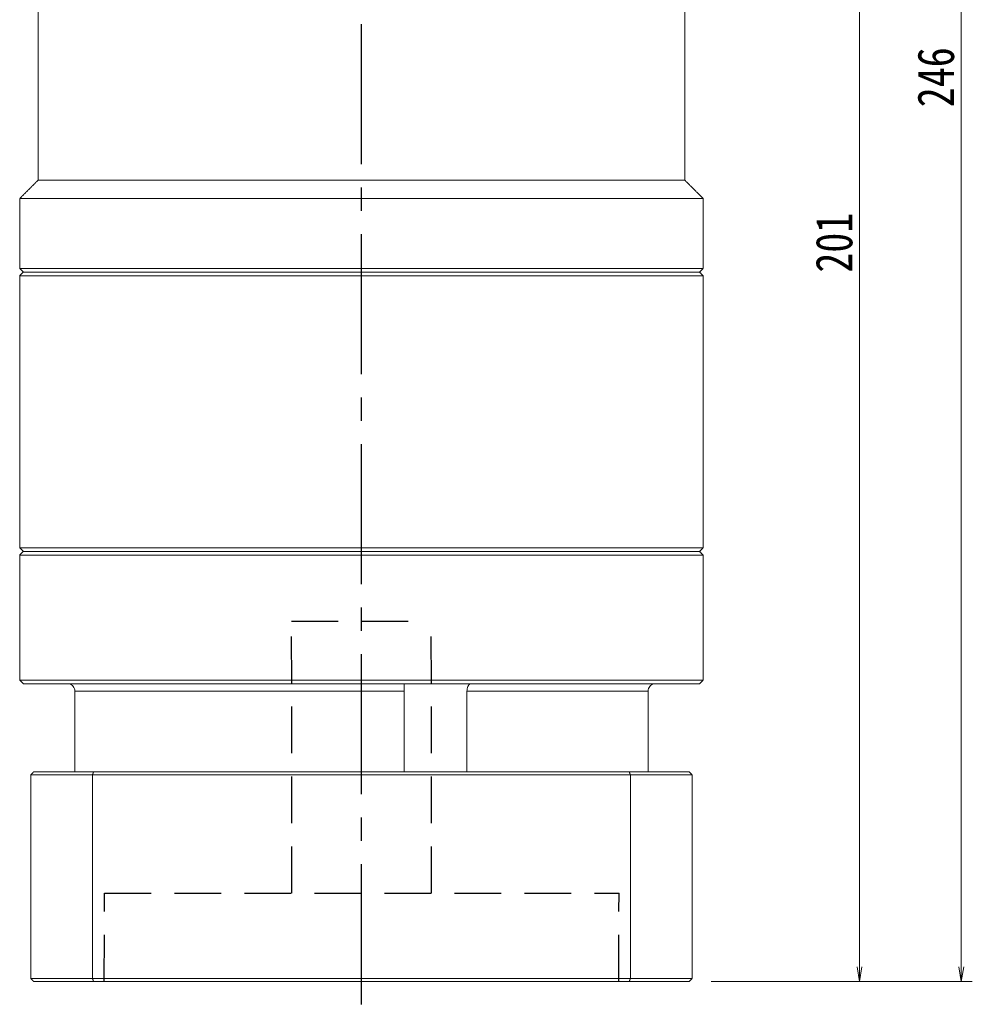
# Model space of a CAD drawing. Header units: millimetres. Extents: x -20 to 693, y -25 to 477.
# Tile 6 of 11: x 349 to 479, y 167 to 301. Entities that reach past the tile are written whole.
import ezdxf

# ---------------------------------------------------------------- set-up
doc = ezdxf.new("R2010")
doc.units = ezdxf.units.MM
doc.linetypes.add('CENTER2', pattern=[28.575, 19.05, -3.175, 3.175, -3.175])
doc.linetypes.add('DASHED2', pattern=[9.525, 6.35, -3.175])
doc.layers.add('3中心线层', color=1, linetype='CENTER2')
doc.layers.add('4虚线层', color=6, linetype='DASHED2')
doc.layers.add('尺寸线层', color=3, linetype='Continuous', lineweight=18)
doc.styles.add('宋体', font='SimSun.ttf', dxfattribs={"width": 0.8})
doc.dimstyles.new('A水平标注$0', dxfattribs={"dimtxt": 3.5, "dimasz": 2, "dimexe": 1.5, "dimexo": 3, "dimgap": 1.1, "dimtad": 1, "dimtoh": 1, "dimdec": 4, "dimdsep": 46, "dimtxsty": '宋体', "dimblk": 'OPEN', "dimcen": 3, "dimclrd": 3, "dimclre": 3, "dimclrt": 6, "dimadec": 0, "dimazin": 0, "dimtm": 1e-09, "dimtfac": 1, "dimtdec": 4, "dimtix": 1, "dimtmove": 0, "dimatfit": 3, "dimldrblk": 'OPEN', "dimfxl": 0, "dimlwd": 13, "dimlwe": 13, "dimarcsym": 0})

# ---------------------------------------------------------------- blocks, each defined once
blk = doc.blocks.new('_Open')
at = {"color": 0, "linetype": 'ByBlock', "lineweight": -2}
for p, q in [((-1, 0.167), (0, 0)), ((-1, -0.167), (0, 0)), ((0, 0), (-1, 0))]:
    blk.add_line(p, q, dxfattribs=at)
blk = doc.blocks.new('*D25')
at = {"layer": 'Defpoints', "color": 0, "transparency": 16777216}
for p in [(440.81, 416.44), (440.41, 170.44), (477.42, 170.44)]:
    blk.add_point(p, dxfattribs=at)
at = {"layer": '尺寸线层', "color": 3, "lineweight": 13, "transparency": 16777216}
for p, q in [((443.81, 416.44), (478.92, 416.44)), ((477.42, 414.44), (477.42, 172.44)), ((443.41, 170.44), (478.92, 170.44))]:
    blk.add_line(p, q, dxfattribs=at)
at = {"layer": '尺寸线层', "color": 3, "lineweight": 13, "transparency": 16777216, "xscale": 2, "yscale": 2, "zscale": 2}
for p, rotation in [((477.42, 416.44), 89.99999999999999), ((477.42, 170.44), 270)]:
    blk.add_blockref('_Open', p, dxfattribs=dict(at, rotation=rotation))
at = {"layer": '尺寸线层', "color": 6, "transparency": 16777216, "insert": (473.98, 293.44), "char_height": 5, "attachment_point": 5, "rotation": 90, "style": '宋体', "bg_fill": 3, "box_fill_scale": 1.1, "bg_fill_color": 257, "bg_fill_transparency": 0}
blk.add_mtext('246', dxfattribs=at)
blk = doc.blocks.new('*D26')
at = {"layer": 'Defpoints', "color": 0, "transparency": 16777216}
for p in [(447.47, 371.44), (440.41, 170.44), (463.58, 170.44)]:
    blk.add_point(p, dxfattribs=at)
at = {"layer": '尺寸线层', "color": 3, "lineweight": 13, "transparency": 16777216}
for p, q in [((450.47, 371.44), (465.08, 371.44)), ((463.58, 369.44), (463.58, 172.44)), ((443.41, 170.44), (465.08, 170.44))]:
    blk.add_line(p, q, dxfattribs=at)
at = {"layer": '尺寸线层', "color": 3, "lineweight": 13, "transparency": 16777216, "xscale": 2, "yscale": 2, "zscale": 2}
for p, rotation in [((463.58, 371.44), 89.99999999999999), ((463.58, 170.44), 270)]:
    blk.add_blockref('_Open', p, dxfattribs=dict(at, rotation=rotation))
at = {"layer": '尺寸线层', "color": 6, "transparency": 16777216, "insert": (460.14, 270.94), "char_height": 5, "attachment_point": 5, "rotation": 90, "style": '宋体', "bg_fill": 3, "box_fill_scale": 1.1, "bg_fill_color": 257, "bg_fill_transparency": 0}
blk.add_mtext('201', dxfattribs=at)

msp = doc.modelspace()

# ---------------------------------------------------------------- linework, layer by layer
at = {"color": 7, "linetype": 'Continuous', "lineweight": 15}
for p, q in [((395.81, 266.94), (349.81, 266.94)), ((349.31, 266.44), (395.81, 266.44)), ((349.31, 228.44), (395.81, 228.44)), ((395.81, 228.94), (349.81, 228.94)), ((356.81, 209.94), (401.64, 209.94)), ((356.81, 198.94), (356.81, 209.94)), ((401.64, 209.94), (401.64, 198.94)), ((410.17, 198.94), (410.17, 209.94)), ((410.17, 209.94), (434.81, 209.94)), ((434.81, 209.94), (434.81, 198.94)), ((350.81, 198.54), (359.22, 198.54)), ((350.81, 198.54), (350.81, 170.84)), ((359.36, 198.94), (351.21, 198.94)), ((359.22, 198.54), (432.4, 198.54)), ((359.22, 198.54), (359.22, 170.84)), ((432.26, 198.94), (359.36, 198.94)), ((432.4, 198.54), (432.4, 170.84)), ((359.22, 170.84), (350.81, 170.84)), ((351.21, 170.44), (359.36, 170.44)), ((432.4, 170.84), (359.22, 170.84)), ((359.36, 170.44), (432.26, 170.44))]:
    msp.add_line(p, q, dxfattribs=at)
for points in [[(351.81, 279.44), (351.81, 305.44)], [(349.31, 276.94), (351.81, 279.44)], [(349.31, 267.44), (349.31, 276.94)], [(349.81, 266.94), (349.31, 267.44)], [(349.31, 266.44), (349.81, 266.94)], [(349.31, 229.44), (349.31, 266.44)], [(349.81, 228.94), (349.31, 229.44)], [(349.31, 228.44), (349.81, 228.94)], [(349.31, 211.44), (349.31, 228.44)], [(349.81, 210.94), (349.31, 211.44)], [(350.81, 198.54), (351.21, 198.94)], [(359.22, 198.54), (359.36, 198.94)], [(432.4, 198.54), (432.26, 198.94)], [(350.81, 170.84), (351.21, 170.44)], [(359.36, 170.44), (359.22, 170.84)], [(432.26, 170.44), (432.4, 170.84)]]:
    msp.add_open_spline(points, degree=1, dxfattribs=at)
for points, knots in [([(356.81, 209.94), (356.8, 210.05), (356.78, 210.27), (356.62, 210.57), (356.38, 210.8), (356.1, 210.93), (355.91, 210.94), (355.84, 210.94)], [0, 0, 0, 0, 0.209035, 0.418027, 0.631427, 0.849138, 1, 1, 1, 1]), ([(401.61, 210.82), (401.61, 210.81), (401.61, 210.77), (401.62, 210.58), (401.64, 210.29), (401.64, 210.06), (401.64, 209.94)], [0, 0, 0, 0, 0.058586, 0.369069, 0.684466, 1, 1, 1, 1]), ([(410.17, 209.94), (410.18, 210.05), (410.19, 210.27), (410.29, 210.57), (410.43, 210.8), (410.57, 210.93), (410.65, 210.94), (410.69, 210.94)], [0, 0, 0, 0, 0.209035, 0.418027, 0.631427, 0.849138, 1, 1, 1, 1]), ([(435.79, 210.94), (435.77, 210.94), (435.65, 210.94), (435.41, 210.89), (435.13, 210.71), (434.92, 210.45), (434.82, 210.18), (434.82, 210), (434.81, 209.94)], [0, 0, 0, 0, 0.032682, 0.242401, 0.454081, 0.670712, 0.887589, 1, 1, 1, 1])]:
    msp.add_open_spline(points, degree=3, knots=knots, dxfattribs=at)
at = {"layer": '3中心线层'}
msp.add_line((395.82, 167.32), (395.81, 313.44), dxfattribs=at)
at = {"layer": '4虚线层'}
for p, q in [((386.31, 219.44), (405.31, 219.44)), ((386.36, 182.44), (386.31, 219.44)), ((405.36, 182.44), (405.31, 219.44)), ((360.82, 170.44), (360.86, 182.44)), ((360.86, 182.44), (430.86, 182.44)), ((430.82, 170.44), (430.86, 182.44))]:
    msp.add_line(p, q, dxfattribs=at)

# ---------------------------------------------------------------- dimensions: what is measured, and where the dimension line sits
at = {"layer": '尺寸线层'}
dim = msp.add_linear_dim(base=(477.42, 170.44), p1=(440.81, 416.44), p2=(440.41, 170.44), angle=270, dimstyle='A水平标注$0', override={"dimtxt": 5, "dimgap": 1, "dimdec": 1, "dimpost": '<>', "dimblk": 'Open', "dimtvp": 0.1, "dimtfill": 1, "dimtfillclr": 256}, dxfattribs=at)
dim.commit()
dim.dimension.update_dxf_attribs({"geometry": '*D25', "text_midpoint": (473.98, 293.44)})

# ---------------------------------------------------------------- next in the draw order: dimensions: what is measured, and where the dimension line sits
dim = msp.add_linear_dim(base=(463.58, 170.44), p1=(447.47, 371.44), p2=(440.41, 170.44), angle=270, dimstyle='A水平标注$0', override={"dimtxt": 5, "dimgap": 1, "dimtad": 1, "dimjust": 0, "dimdec": 1, "dimlfac": 1, "dimpost": '<>', "dimse1": 0, "dimse2": 0, "dimsd1": 0, "dimsd2": 0, "dimtofl": 1, "dimtvp": 0.1}, dxfattribs=at)
dim.commit()
dim.dimension.update_dxf_attribs({"geometry": '*D26', "text_midpoint": (460.14, 270.94)})

# ---------------------------------------------------------------- next in the draw order: linework, layer by layer
at = {"color": 7, "linetype": 'Continuous', "lineweight": 15}
for p, q in [((439.81, 279.44), (351.81, 279.44)), ((442.31, 276.94), (349.31, 276.94)), ((442.31, 267.44), (349.31, 267.44)), ((349.81, 266.94), (441.81, 266.94)), ((441.81, 266.94), (395.81, 266.94)), ((395.81, 266.44), (442.31, 266.44)), ((442.31, 229.44), (349.31, 229.44)), ((349.81, 228.94), (441.81, 228.94)), ((441.81, 228.94), (395.81, 228.94)), ((395.81, 228.44), (442.31, 228.44)), ((442.31, 211.44), (349.31, 211.44)), ((349.81, 210.94), (441.81, 210.94)), ((440.41, 198.94), (432.26, 198.94)), ((432.4, 198.54), (440.81, 198.54)), ((440.81, 198.54), (440.81, 170.84)), ((432.26, 170.44), (440.41, 170.44)), ((440.81, 170.84), (432.4, 170.84))]:
    msp.add_line(p, q, dxfattribs=at)
for points in [[(439.81, 305.44), (439.81, 279.44)], [(439.81, 279.44), (442.31, 276.94)], [(442.31, 276.94), (442.31, 267.44)], [(442.31, 267.44), (441.81, 266.94)], [(441.81, 266.94), (442.31, 266.44)], [(442.31, 266.44), (442.31, 229.44)], [(442.31, 229.44), (441.81, 228.94)], [(441.81, 228.94), (442.31, 228.44)], [(442.31, 228.44), (442.31, 211.44)], [(442.31, 211.44), (441.81, 210.94)], [(440.41, 198.94), (440.81, 198.54)], [(440.41, 170.44), (440.81, 170.84)]]:
    msp.add_open_spline(points, degree=1, dxfattribs=at)

doc.saveas('drawing.dxf')
